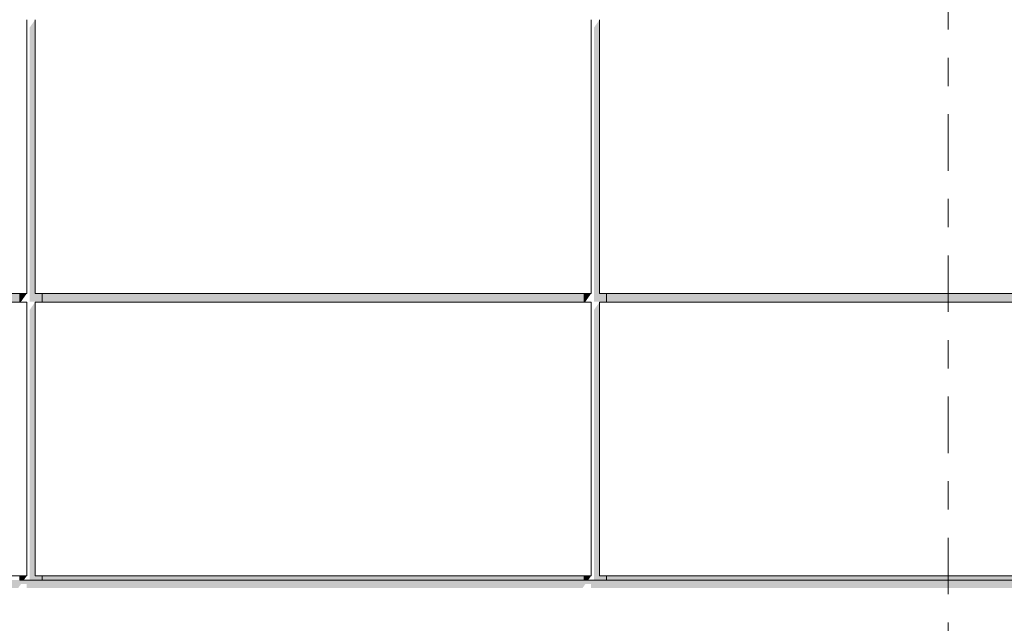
# Model space of a CAD drawing. Header units: metres. Extents: x -52 to 321, y -8 to 26.
# Tile 212 of 256: x 309.14 to 312.63, y 3.19 to 5.33. Entities that reach past the tile are written whole.
import ezdxf
from ezdxf.enums import TextEntityAlignment as Align

# ---------------------------------------------------------------- set-up
doc = ezdxf.new("R2010")
doc.units = ezdxf.units.M
doc.header["$MEASUREMENT"] = 0
doc.linetypes.add('Raster', pattern=[0.4, 0.2, -0.1, 0, -0.1])
for name, color, linetype in [('10 Wand außen', 7, 'Continuous'), ('50 Sanitäreinrichtung', 7, 'Continuous'), ('90 Achsraster', 7, 'Continuous'), ('94 Genehmigungsplanung Bemaßung', 7, 'Continuous')]:
    doc.layers.add(name, color=color, linetype=linetype)
doc.styles.add('ERSTELLTER_STIL_1', font='arial.ttf')
doc.styles.add('ERSTELLTER_STIL_2', font='arial.ttf')
doc.dimstyles.new('ERSTELLTER_STIL__1', dxfattribs={"dimtxt": 0.25, "dimasz": 0.19, "dimexe": 0.18, "dimexo": 0.1, "dimgap": 0, "dimtad": 1, "dimtih": 1, "dimtoh": 1, "dimzin": 0, "dimdsep": 46, "dimtxsty": 'ERSTELLTER_STIL_2', "dimblk": 'ARROWHEAD_6', "dimblk1": 'ARROWHEAD_6', "dimblk2": 'ARROWHEAD_6', "dimcen": 0.09, "dimclrd": 7, "dimclre": 7, "dimclrt": 7, "dimazin": 0, "dimtfac": 1, "dimtdec": 4, "dimtmove": 0, "dimatfit": 3, "dimfxl": 1, "dimtolj": 1, "dimtzin": 0, "dimarcsym": 0})

# ---------------------------------------------------------------- blocks, each defined once
blk = doc.blocks.new('Standard-Rastermarker[25]_2', base_point=(312.4261, 9.9973))
at = {"layer": '90 Achsraster', "color": 14, "linetype": 'Raster', "lineweight": 18, "true_color": 0xa80000}
blk.add_line((312.4261, 8.9973), (312.4261, -1.0027), dxfattribs=at)
at = {"layer": '90 Achsraster', "color": 14, "lineweight": 18, "true_color": 0xa80000, "style": 'ERSTELLTER_STIL_1'}
for tag, p in [('AC_MarkerText_1_0', (312.4261, 10.4973)), ('AC_MarkerText_1_1', (312.4261, -2.2027))]:
    blk.add_attdef(tag, text='', height=0.3, rotation=360, dxfattribs=at).set_placement(p, align=Align.TOP_CENTER)
blk = doc.blocks.new('*D50', base_point=(33626.1154, -0.0027))
at = {"layer": '94 Genehmigungsplanung Bemaßung', "color": 7, "linetype": 'Continuous', "lineweight": 13}
for p, q in [((312.4261, 8.775), (312.4261, 9.15)), ((312.8361, 8.775), (312.8361, 9.15)), ((312.5261, 9.0625), (312.3261, 8.8625)), ((312.7361, 8.8625), (312.9361, 9.0625)), ((312.4261, 8.9625), (312.8361, 8.9625)), ((312.8361, 8.9625), (312.9861, 8.9625))]:
    blk.add_line(p, q, dxfattribs=at)
blk = doc.blocks.new('ARROWHEAD_6')
at = {"color": 0, "linetype": 'Continuous', "lineweight": 0}
for p, q in [((-0.5, -0.5), (0.5, 0.5)), ((0, 0), (-1, 0))]:
    blk.add_line(p, q, dxfattribs=at)
blk = doc.blocks.new('*D55', base_point=(33626.1154, -0.0027))
at = {"layer": '94 Genehmigungsplanung Bemaßung', "color": 7, "linetype": 'Continuous', "lineweight": 13}
for p, q in [((297.0161, 9.1905), (297.0161, 9.5655)), ((312.8361, 9.1905), (312.8361, 9.5655)), ((297.1161, 9.478), (296.9161, 9.278)), ((312.7361, 9.278), (312.9361, 9.478)), ((296.8661, 9.378), (297.0161, 9.378)), ((297.0161, 9.378), (312.8361, 9.378)), ((312.8361, 9.378), (312.9861, 9.378))]:
    blk.add_line(p, q, dxfattribs=at)
at = {"layer": '94 Genehmigungsplanung Bemaßung', "color": 7, "lineweight": 13, "insert": (304.4971, 9.428), "char_height": 0.25, "attachment_point": 7, "style": 'ERSTELLTER_STIL_2'}
blk.add_mtext('\\A1;{\\pql;\\fArial|b0|i0|c0|p0;\\W1.000000;15,82}', dxfattribs=at)

msp = doc.modelspace()

# ---------------------------------------------------------------- hatches: boundary and pattern name
at = {"layer": '10 Wand außen', "linetype": 'Continuous', "lineweight": 0, "true_color": 0x000000}
msp.add_hatch(color=18, dxfattribs=at).paths.add_polyline_path([(312.7561, 3.3473), (307.6824, 3.3473), (307.7219, 3.3198), (309.1311, 3.3198), (309.1405, 3.3331), (309.1611, 3.3331), (309.1611, 3.3198), (311.1311, 3.3198), (311.1405, 3.3331), (311.1611, 3.3331), (311.1611, 3.3198), (312.7561, 3.3198)])
at = {"layer": '50 Sanitäreinrichtung', "linetype": 'Continuous', "lineweight": 0, "true_color": 0x000000}
for points in [[(309.1711, 5.304), (309.1711, 4.334), (309.2161, 4.334), (309.2161, 4.3623), (309.1911, 4.3623), (309.1911, 5.3323)], [(311.1711, 5.304), (311.1711, 4.334), (311.2161, 4.334), (311.2161, 4.3623), (311.1911, 4.3623), (311.1911, 5.3323)], [(307.2161, 4.3323), (309.1361, 4.3323), (309.1361, 4.3623), (307.2161, 4.3623)], [(309.1611, 4.3623), (309.1361, 4.3623), (309.1361, 4.334), (309.1411, 4.334)], [(309.2161, 4.3323), (311.1361, 4.3323), (311.1361, 4.3623), (309.2161, 4.3623)], [(311.1361, 4.334), (311.1411, 4.334), (311.1611, 4.3623), (311.1361, 4.3623)], [(311.2161, 4.3323), (312.8066, 4.3323), (312.8066, 4.3623), (311.2161, 4.3623)], [(309.1911, 4.3323), (309.1711, 4.304), (309.1711, 3.3473), (309.2161, 3.3473), (309.2161, 3.3623), (309.1911, 3.3623)], [(311.1711, 3.3473), (311.2161, 3.3473), (311.2161, 3.3623), (311.1911, 3.3623), (311.1911, 4.3323), (311.1711, 4.304)], [(309.1611, 3.3623), (309.1361, 3.3623), (309.1361, 3.3473), (309.1505, 3.3473)], [(311.1361, 3.3623), (309.2161, 3.3623), (309.2161, 3.3473), (311.1361, 3.3473)], [(311.1611, 3.3623), (311.1361, 3.3623), (311.1361, 3.3473), (311.1505, 3.3473)], [(311.2161, 3.3623), (311.2161, 3.3473), (312.8066, 3.3473), (312.8066, 3.3623)]]:
    msp.add_hatch(color=18, dxfattribs=at).paths.add_polyline_path(points)

# ---------------------------------------------------------------- linework, layer by layer
at = {"layer": '10 Wand außen', "color": 7, "linetype": 'Continuous', "lineweight": 13}
for p, q in [((311.1361, 3.3473), (309.2161, 3.3473)), ((312.7561, 3.3473), (311.2161, 3.3473))]:
    msp.add_line(p, q, dxfattribs=at)
at = {"layer": '50 Sanitäreinrichtung', "color": 251, "linetype": 'Continuous', "lineweight": 18, "true_color": 0x5f5f5f}
for p, q in [((309.1611, 4.3623), (309.1611, 5.3323)), ((309.1911, 4.3623), (309.1911, 5.3323)), ((311.1611, 4.3623), (311.1611, 5.3323)), ((311.1911, 4.3623), (311.1911, 5.3323)), ((309.1611, 4.3623), (307.1911, 4.3623)), ((309.1361, 4.3323), (309.1361, 4.3623)), ((311.1611, 4.3623), (309.1911, 4.3623)), ((309.2161, 4.3323), (309.2161, 4.3623)), ((311.1361, 4.3323), (311.1361, 4.3623)), ((312.8661, 4.3623), (311.1911, 4.3623)), ((311.2161, 4.3323), (311.2161, 4.3623)), ((309.1611, 4.3323), (307.1911, 4.3323)), ((309.1611, 3.3623), (309.1611, 4.3323)), ((311.1611, 4.3323), (309.1911, 4.3323)), ((309.1911, 3.3623), (309.1911, 4.3323)), ((311.1611, 3.3623), (311.1611, 4.3323)), ((312.8661, 4.3323), (311.1911, 4.3323)), ((311.1911, 3.3623), (311.1911, 4.3323)), ((309.1611, 3.3623), (307.6608, 3.3623)), ((309.1361, 3.3473), (309.1361, 3.3623)), ((311.1611, 3.3623), (309.1911, 3.3623)), ((309.2161, 3.3473), (309.2161, 3.3623)), ((311.1361, 3.3473), (311.1361, 3.3623)), ((312.8661, 3.3623), (311.1911, 3.3623)), ((311.2161, 3.3473), (311.2161, 3.3623)), ((309.2161, 3.3473), (309.1361, 3.3473)), ((311.2161, 3.3473), (311.1361, 3.3473))]:
    msp.add_line(p, q, dxfattribs=at)

# ---------------------------------------------------------------- block references
at = {"layer": '90 Achsraster', "color": 7, "linetype": 'Continuous', "lineweight": 18}
msp.add_blockref('Standard-Rastermarker[25]_2', (312.4261, 9.9973), dxfattribs=at)

# ---------------------------------------------------------------- dimensions: what is measured, and where the dimension line sits
at = {"layer": '94 Genehmigungsplanung Bemaßung', "color": 7, "linetype": 'Continuous', "lineweight": 13}
for base, p1, picture, middle in [((312.8361, 8.9625), (312.4261, 10.3473), '*D50', (312.135, 9.1375)), ((312.8361, 9.378), (297.0161, 3.3473), '*D55', (304.9158, 9.553))]:
    dim = msp.add_linear_dim(base=base, p1=p1, p2=(312.8361, 3.3473), dimstyle='ERSTELLTER_STIL__1', dxfattribs=at)
    dim.commit()
    dim.dimension.update_dxf_attribs({"geometry": picture, "text_midpoint": middle, "dimtype": 160})

doc.saveas('drawing.dxf')
